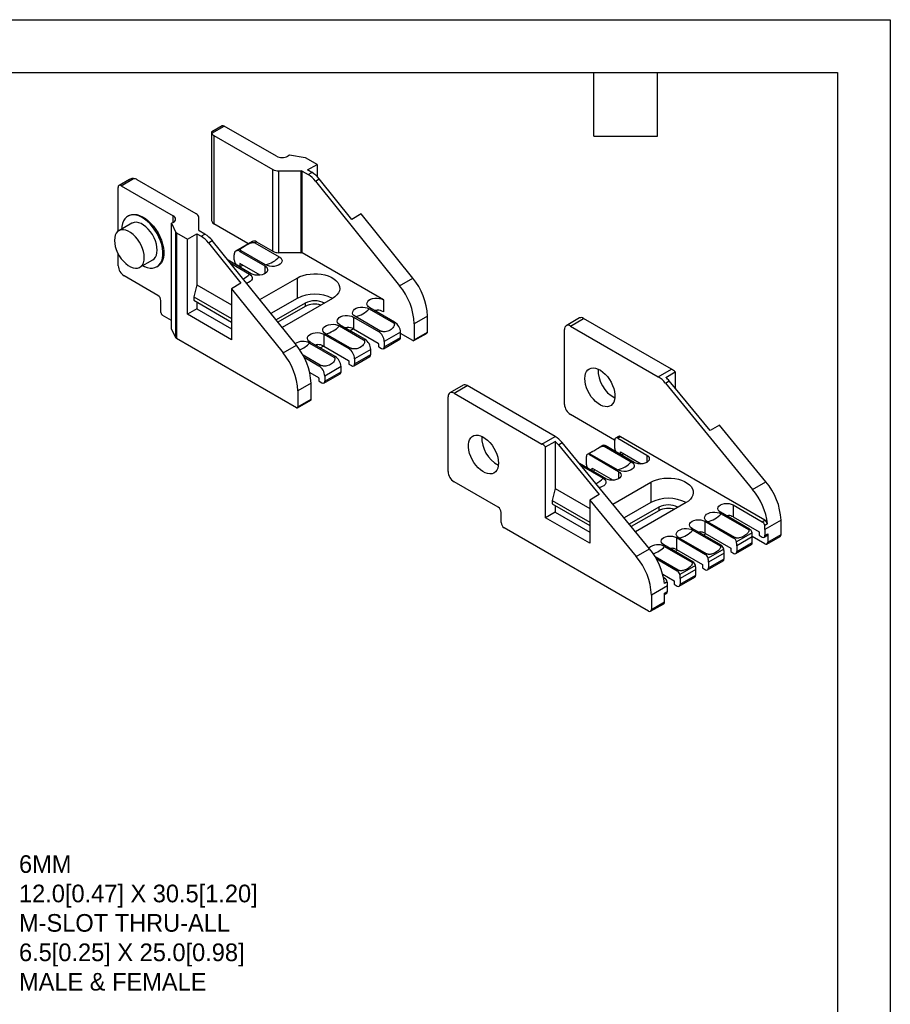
# Model space of a CAD drawing. Header units: millimetres. Extents: x 0 to 559, y 0 to 432.
# Tile 4 of 4: x 350 to 559, y 196 to 432. Entities that reach past the tile are written whole.
import ezdxf

# ---------------------------------------------------------------- set-up
doc = ezdxf.new("R2010")
doc.units = ezdxf.units.MM
doc.header["$LTSCALE"] = 2
doc.layers.add('DIMENSIONS', color=140, linetype='Continuous', lineweight=25)
doc.layers.add('TEXT', color=140, linetype='Continuous', lineweight=25)

msp = doc.modelspace()

# ---------------------------------------------------------------- linework, layer by layer
at = {"color": 7, "linetype": 'Continuous'}
for p, q in [((0, 431.81), (558.8, 431.81)), ((558.8, 431.81), (558.8, 0.01))]:
    msp.add_line(p, q, dxfattribs=at)
for p, q in [((398.43, 406.33), (395.93, 404.89)), ((395.94, 404.55), (398.93, 406.28)), ((411.45, 399.05), (398.93, 406.28)), ((395.87, 404.77), (395.87, 384.1)), ((396.46, 404.03), (410.61, 395.86)), ((396.46, 404.03), (396.46, 382.8)), ((414.58, 399.27), (414.2, 399.05)), ((418.35, 398.69), (414.58, 399.27)), ((421.21, 397.09), (418.58, 398.61)), ((418.94, 395.79), (421.21, 397.09)), ((421.21, 397.09), (421.21, 394.23)), ((410.61, 376.26), (410.61, 395.86)), ((412.03, 395.52), (417.4, 395.52)), ((412.03, 375.93), (412.03, 395.52)), ((417.4, 375.86), (417.4, 395.52)), ((417.68, 375.86), (417.68, 395.46)), ((417.68, 395.46), (419.06, 394.66)), ((419.98, 395.19), (418.94, 395.79)), ((419.06, 394.66), (419.98, 395.19)), ((376.18, 393.48), (373.68, 392.04)), ((374.18, 391.99), (377.18, 393.72)), ((392.23, 385.25), (378.07, 393.42)), ((420.82, 393.09), (421.74, 393.62)), ((420.82, 393.09), (441, 367.99)), ((429.55, 383.91), (421.74, 393.62)), ((373.48, 381.07), (373.48, 391.58)), ((374.18, 391.99), (386.71, 384.76)), ((431.81, 385.22), (429.55, 383.91)), ((444.19, 369.83), (431.81, 385.22)), ((376.75, 382.97), (373.64, 381.18)), ((375.99, 384.79), (375.77, 384.66)), ((386.71, 383.18), (386.32, 382.96)), ((386.32, 382.96), (387.34, 380.78)), ((386.32, 357.65), (386.32, 382.96)), ((386.71, 383.18), (386.71, 384.76)), ((392.82, 381.33), (392.82, 384.43)), ((404.59, 378.11), (396.46, 382.8)), ((387.34, 355.47), (387.34, 380.78)), ((387.47, 380.65), (387.47, 355.34)), ((387.47, 380.65), (390.09, 379.13)), ((390.09, 379.13), (392.36, 380.44)), ((392.36, 380.44), (392.36, 368.19)), ((392.36, 380.44), (393.39, 379.84)), ((394.31, 380.37), (392.93, 381.17)), ((393.39, 379.84), (394.31, 380.37)), ((390.09, 361.17), (390.09, 379.13)), ((395.16, 378.28), (396.08, 378.81)), ((395.16, 378.28), (402.96, 368.57)), ((416.26, 353.7), (396.08, 378.81)), ((405.71, 378.62), (401.71, 376.31)), ((404.7, 378.03), (404.59, 378.11)), ((406.31, 378.29), (406.71, 378.52)), ((406.31, 378.29), (412.14, 374.92)), ((406.71, 378.52), (410.61, 376.26)), ((373.48, 372.8), (373.48, 375.64)), ((402.71, 376.21), (403.01, 376.38)), ((402.71, 376.21), (408.69, 372.76)), ((408.84, 373.01), (403.01, 376.38)), ((412.03, 375.93), (417.28, 375.93)), ((417.42, 375.84), (417.28, 375.93)), ((417.54, 375.91), (417.42, 375.84)), ((437.15, 364.62), (417.68, 375.86)), ((378.69, 372.43), (381.8, 374.23)), ((405.44, 370.88), (399.85, 374.11)), ((400.36, 373.47), (405, 370.8)), ((401.3, 374.17), (401.3, 375.4)), ((402.71, 373.35), (402.71, 372.54)), ((407.6, 370.53), (402.71, 373.35)), ((382.77, 372.54), (382.99, 372.66)), ((402.71, 372.54), (402.01, 372.95)), ((402.71, 372.54), (403.42, 372.95)), ((408.69, 372.76), (408.69, 370.88)), ((383.02, 365.66), (374.89, 370.35)), ((402.96, 368.57), (400.7, 367.26)), ((407.45, 364.66), (416.43, 369.84)), ((416.43, 369.84), (416.43, 364.94)), ((441, 367.99), (444.19, 369.83)), ((392.36, 368.19), (391.65, 365.33)), ((392.36, 368.19), (400.7, 363.38)), ((400.7, 367.26), (400.7, 355.05)), ((400.7, 367.26), (413.07, 351.87)), ((383.73, 361.58), (383.73, 364.43)), ((391.65, 365.33), (391.65, 364.52)), ((391.65, 365.33), (400.7, 360.11)), ((391.65, 364.52), (400.7, 359.29)), ((392.36, 364.11), (392.36, 362.48)), ((416.43, 364.94), (410.14, 361.31)), ((418.38, 363.82), (411.37, 359.78)), ((424.92, 364.95), (412.83, 357.97)), ((418.38, 363.82), (418.38, 363.01)), ((437.15, 364.62), (437.15, 361.76)), ((392.36, 362.48), (390.09, 361.17)), ((392.36, 362.48), (400.7, 357.66)), ((418.38, 363.01), (411.82, 359.22)), ((433.71, 362.47), (439.55, 359.1)), ((439.84, 359.27), (433.86, 362.72)), ((386.32, 359.67), (384.08, 360.96)), ((400.7, 355.05), (390.09, 361.17)), ((429.97, 360.48), (435.95, 357.03)), ((429.97, 360.48), (429.97, 357.62)), ((436.25, 357.2), (430.42, 360.57)), ((439.55, 359.1), (439.84, 359.27)), ((447.72, 360.71), (444.54, 358.88)), ((447.72, 356.88), (447.72, 360.71)), ((484.2, 360.25), (481.02, 358.41)), ((482.02, 358.32), (485.2, 360.15)), ((506.28, 347.98), (485.2, 360.15)), ((387.34, 355.47), (386.32, 357.65)), ((426.57, 358.35), (432.4, 354.98)), ((432.7, 355.15), (426.72, 358.6)), ((428.1, 357.8), (428.45, 358.01)), ((429.94, 357.64), (429.16, 357.19)), ((429.97, 357.62), (435.88, 354.21)), ((435.95, 357.03), (436.25, 357.2)), ((441.25, 356.82), (437.36, 354.58)), ((441.25, 355.6), (441.25, 356.82)), ((444.44, 354.82), (447.62, 356.65)), ((444.54, 358.88), (444.54, 355.05)), ((444.54, 355.05), (447.72, 356.88)), ((480.6, 339.53), (480.6, 357.5)), ((482.02, 358.32), (503.09, 346.15)), ((416.26, 338.72), (387.47, 355.34)), ((425.55, 351.03), (419.58, 354.48)), ((422.83, 356.35), (428.81, 352.9)), ((422.83, 356.35), (422.83, 353.49)), ((429.1, 353.08), (423.27, 356.44)), ((432.4, 354.98), (432.7, 355.15)), ((437.16, 352.89), (441.05, 355.14)), ((437.36, 353.35), (441.25, 355.6)), ((437.36, 354.58), (437.36, 353.35)), ((444.19, 354.84), (441.25, 356.54)), ((413.07, 351.87), (416.26, 353.7)), ((419.43, 354.22), (425.26, 350.86)), ((420.96, 353.68), (421.31, 353.88)), ((422.8, 353.51), (422.02, 353.07)), ((422.83, 353.49), (428.74, 350.09)), ((428.81, 352.9), (429.1, 353.08)), ((434.11, 352.7), (430.22, 350.45)), ((434.11, 351.47), (434.11, 352.7)), ((435.95, 354.09), (435.95, 353.43)), ((436.02, 353.31), (436.66, 352.94)), ((421.96, 348.95), (417.86, 351.32)), ((418.12, 350.83), (421.67, 348.78)), ((425.26, 350.86), (425.55, 351.03)), ((428.81, 349.96), (428.81, 349.31)), ((430.01, 348.77), (433.9, 351.02)), ((430.22, 349.23), (434.11, 351.47)), ((430.22, 350.45), (430.22, 349.23)), ((419.48, 347.19), (421.59, 345.96)), ((421.67, 348.78), (421.96, 348.95)), ((426.97, 348.58), (423.08, 346.33)), ((423.08, 345.11), (426.97, 347.35)), ((426.97, 347.35), (426.97, 348.58)), ((428.88, 349.19), (429.51, 348.82)), ((503.09, 346.15), (506.28, 347.98)), ((504.93, 346.01), (507.19, 347.32)), ((507.19, 347.32), (507.19, 343.4)), ((421.67, 345.84), (421.67, 345.19)), ((421.74, 345.07), (422.37, 344.7)), ((422.87, 344.65), (426.76, 346.89)), ((423.08, 346.33), (423.08, 345.11)), ((504.81, 344.65), (505.73, 345.18)), ((515.53, 333.24), (505.73, 345.18)), ((419.79, 344.59), (416.61, 342.75)), ((416.61, 342.75), (416.61, 338.92)), ((419.79, 340.76), (419.79, 344.59)), ((456.27, 344.13), (453.09, 342.29)), ((454.09, 342.19), (457.27, 344.03)), ((478.34, 331.86), (457.27, 344.03)), ((504.81, 344.65), (525.75, 319.15)), ((416.51, 338.69), (419.69, 340.53)), ((416.61, 338.92), (419.79, 340.76)), ((452.67, 323.41), (452.67, 341.37)), ((454.09, 342.19), (475.16, 330.02)), ((492.62, 330.96), (482.02, 337.09)), ((517.8, 334.54), (515.53, 333.24)), ((528.93, 320.99), (517.8, 334.54)), ((475.16, 330.02), (478.34, 331.86)), ((476.08, 329.36), (478.34, 330.66)), ((478.34, 330.66), (478.34, 319.37)), ((492.66, 330.94), (492.62, 330.96)), ((492.66, 328.94), (492.66, 330.98)), ((493.54, 331.83), (492.87, 331.44)), ((494.04, 331.78), (493.37, 331.39)), ((493.37, 331.39), (500.33, 327.37)), ((528.69, 311.78), (494.04, 331.78)), ((476.08, 312.35), (476.08, 329.36)), ((479.14, 329.83), (480.06, 330.36)), ((479.14, 329.83), (488.95, 317.89)), ((501, 304.86), (480.06, 330.36)), ((489.83, 329.69), (488.73, 329.05)), ((490.33, 329.64), (490.1, 329.51)), ((490.1, 329.51), (496.64, 325.73)), ((497.29, 325.61), (490.33, 329.64)), ((485.87, 325.02), (485.87, 327.06)), ((487.17, 328.15), (486.08, 327.52)), ((486.8, 327.6), (486.58, 327.47)), ((486.58, 327.47), (493.54, 323.45)), ((493.34, 323.83), (486.8, 327.6)), ((494.07, 327.47), (494.07, 328.12)), ((494.07, 328.12), (499.04, 325.26)), ((494.22, 327.39), (494.74, 327.7)), ((494.74, 327.74), (494.74, 327.7)), ((500.33, 327.37), (500.33, 325.61)), ((490.5, 321.7), (484.17, 325.35)), ((484.58, 324.86), (489.85, 321.81)), ((487.28, 323.55), (487.28, 324.21)), ((487.28, 324.21), (492.25, 321.34)), ((487.43, 323.47), (487.99, 323.8)), ((493.54, 323.45), (493.54, 321.7)), ((464.69, 314.84), (454.09, 320.96)), ((478.34, 319.37), (477.63, 316.51)), ((478.34, 319.37), (486.68, 314.55)), ((492.18, 315.6), (501.29, 320.86)), ((501.29, 320.86), (501.29, 315.96)), ((525.75, 319.15), (528.93, 320.99)), ((477.63, 316.51), (477.63, 315.7)), ((477.63, 316.51), (486.68, 311.29)), ((488.95, 317.89), (486.68, 316.58)), ((486.68, 316.58), (486.68, 306.23)), ((486.68, 316.58), (497.82, 303.03)), ((477.63, 315.7), (486.68, 310.47)), ((478.34, 315.29), (478.34, 313.66)), ((501.29, 315.96), (494.91, 312.28)), ((503.23, 314.84), (496.16, 310.76)), ((509.77, 315.96), (497.64, 308.96)), ((503.23, 314.84), (503.23, 314.02)), ((521.05, 315.41), (528.01, 311.39)), ((521.05, 315.41), (521.05, 312.55)), ((465.4, 311.16), (465.4, 313.61)), ((478.34, 313.66), (476.08, 312.35)), ((486.68, 306.23), (476.08, 312.35)), ((478.34, 313.66), (486.68, 308.84)), ((503.23, 314.02), (496.62, 310.2)), ((524.97, 309.63), (518.01, 313.65)), ((518.21, 313.28), (524.75, 309.5)), ((521.05, 312.55), (527.31, 308.94)), ((528.01, 311.39), (528.69, 311.78)), ((500.76, 289.94), (466.11, 309.94)), ((518.19, 305.72), (511.22, 309.74)), ((514.26, 311.49), (521.23, 307.47)), ((514.26, 311.49), (514.26, 308.63)), ((521.45, 307.6), (514.91, 311.38)), ((524.75, 309.5), (524.97, 309.63)), ((529.35, 310.87), (528.67, 310.48)), ((532.58, 311.74), (528.72, 309.52)), ((528.72, 309.52), (528.72, 308.12)), ((532.58, 308.31), (532.58, 311.74)), ((507.47, 307.57), (514.44, 303.55)), ((507.47, 307.57), (507.47, 304.71)), ((514.66, 303.68), (508.12, 307.46)), ((511.42, 309.36), (517.96, 305.59)), ((512.88, 308.78), (513.21, 308.97)), ((514.51, 308.49), (513.94, 308.16)), ((514.26, 308.63), (520.52, 305.02)), ((521.23, 307.47), (521.45, 307.6)), ((525.63, 308.73), (521.89, 306.56)), ((525.68, 307.76), (521.93, 305.6)), ((528.69, 306.06), (525.68, 307.8)), ((525.68, 306.37), (525.68, 307.76)), ((527.31, 308.94), (527.31, 308.12)), ((527.31, 308.12), (528.01, 307.71)), ((528.51, 307.67), (529.19, 308.05)), ((528.72, 308.12), (529.39, 308.51)), ((529.19, 306.01), (532.37, 307.85)), ((529.39, 308.51), (529.39, 306.47)), ((529.39, 306.47), (532.58, 308.31)), ((497.82, 303.03), (501, 304.86)), ((511.4, 301.8), (504.43, 305.82)), ((504.63, 305.44), (511.17, 301.67)), ((506.09, 304.86), (506.42, 305.05)), ((507.47, 304.71), (513.73, 301.1)), ((518.85, 304.81), (515.1, 302.65)), ((517.96, 305.59), (518.19, 305.72)), ((520.52, 305.02), (520.52, 304.2)), ((521.73, 303.75), (525.47, 305.91)), ((521.93, 304.2), (525.68, 306.37)), ((521.93, 305.6), (521.93, 304.2)), ((507.87, 299.76), (502.36, 302.94)), ((502.6, 302.55), (507.65, 299.63)), ((507.72, 304.57), (507.16, 304.25)), ((514.44, 303.55), (514.66, 303.68)), ((518.89, 303.85), (515.14, 301.68)), ((515.14, 300.29), (518.89, 302.45)), ((518.89, 302.45), (518.89, 303.85)), ((520.52, 304.2), (521.23, 303.8)), ((512.06, 300.89), (508.31, 298.73)), ((511.17, 301.67), (511.4, 301.8)), ((513.73, 301.1), (513.73, 300.29)), ((513.73, 300.29), (514.44, 299.88)), ((514.94, 299.83), (518.69, 301.99)), ((515.14, 301.68), (515.14, 300.29)), ((504.19, 298.77), (506.94, 297.18)), ((504.61, 297.88), (504.37, 298.01)), ((504.42, 297.77), (504.61, 297.88)), ((507.65, 299.63), (507.87, 299.76)), ((508.15, 295.91), (511.9, 298.07)), ((512.1, 299.93), (508.36, 297.76)), ((508.36, 296.37), (512.1, 298.53)), ((508.36, 297.76), (508.36, 296.37)), ((512.1, 298.53), (512.1, 299.93)), ((505.32, 296.01), (501.46, 293.78)), ((505.27, 296.97), (504.6, 296.58)), ((505.32, 294.61), (505.32, 296.01)), ((506.94, 297.18), (506.94, 296.37)), ((506.94, 296.37), (507.65, 295.96)), ((501.46, 293.78), (501.46, 290.35)), ((504.64, 294.22), (505.32, 294.61)), ((504.64, 292.18), (504.64, 294.22)), ((504.64, 293.89), (505.11, 294.15)), ((501.26, 289.89), (504.44, 291.72)), ((501.46, 290.35), (504.64, 292.18))]:
    msp.add_line(p, q)
at = {"flags": 128}
for points in [[(379.38, 372.83), (379.79, 372.62), (380.47, 372.36), (381.13, 372.23), (381.75, 372.22), (382.32, 372.34), (382.83, 372.58), (383.28, 372.93), (383.64, 373.4), (383.93, 373.96), (384.12, 374.62), (384.21, 375.35), (384.21, 376.15), (384.12, 376.99), (383.93, 377.87), (383.64, 378.76), (383.28, 379.65), (382.83, 380.52), (382.32, 381.35), (381.75, 382.12), (381.13, 382.83), (380.47, 383.46), (379.79, 383.99), (379.1, 384.41), (378.41, 384.73), (377.74, 384.92), (377.1, 384.99), (376.51, 384.94), (375.96, 384.76), (375.48, 384.46), (375.08, 384.05), (374.75, 383.54), (374.52, 382.92), (374.37, 382.23), (374.33, 381.58)], [(375.99, 384.79), (376.17, 384.88), (376.72, 385.06), (377.32, 385.11), (377.96, 385.04), (378.63, 384.85), (379.31, 384.54), (380, 384.11), (380.68, 383.58), (381.34, 382.95), (381.96, 382.25), (382.53, 381.47), (383.05, 380.64), (383.49, 379.77), (383.86, 378.88), (384.14, 377.99), (384.33, 377.12), (384.42, 376.27), (384.42, 375.47), (384.33, 374.74), (384.14, 374.08), (383.86, 373.52), (383.49, 373.05), (383.05, 372.7), (382.99, 372.66)], [(381.8, 374.23), (382.09, 374.44), (382.41, 374.83), (382.65, 375.31), (382.8, 375.89), (382.85, 376.54), (382.8, 377.25), (382.65, 377.99), (382.41, 378.75), (382.09, 379.51), (381.69, 380.24), (381.23, 380.93), (380.71, 381.55), (380.15, 382.09), (379.57, 382.54), (378.98, 382.88), (378.4, 383.1), (377.84, 383.21), (377.32, 383.18), (376.86, 383.03), (376.75, 382.97)], [(372.59, 378.87), (372.64, 378.16), (372.79, 377.42), (373.02, 376.66), (373.35, 375.9), (373.74, 375.17), (374.21, 374.48), (374.73, 373.86), (375.29, 373.31), (375.87, 372.87), (376.46, 372.53), (377.04, 372.3), (377.6, 372.2), (378.12, 372.23), (378.58, 372.38), (378.98, 372.65), (379.3, 373.03), (379.54, 373.52), (379.69, 374.09), (379.73, 374.74), (379.69, 375.45), (379.54, 376.19), (379.3, 376.95), (378.98, 377.71), (378.58, 378.44), (378.12, 379.13), (377.6, 379.75), (377.04, 380.3), (376.46, 380.74), (375.87, 381.08), (375.29, 381.31), (374.73, 381.41), (374.21, 381.38), (373.74, 381.24), (373.35, 380.96), (373.02, 380.58), (372.79, 380.09), (372.64, 379.52), (372.59, 378.87)], [(412.14, 374.92), (412.49, 374.66), (412.72, 374.37), (412.82, 374.05), (412.79, 373.72), (412.62, 373.41), (412.33, 373.14), (411.93, 372.91), (411.45, 372.74), (410.91, 372.64), (410.35, 372.62), (409.8, 372.68), (409.29, 372.81), (408.84, 373.01)], [(408.69, 372.76), (409.03, 372.51), (409.26, 372.22), (409.36, 371.9), (409.33, 371.58), (409.16, 371.28), (408.87, 371), (408.48, 370.78), (408.01, 370.61), (407.48, 370.52), (406.92, 370.5), (406.38, 370.56), (405.87, 370.69), (405.44, 370.88)], [(416.43, 369.84), (417.11, 370.18), (417.87, 370.46), (418.69, 370.66), (419.56, 370.8), (420.45, 370.86), (421.35, 370.84), (422.23, 370.74), (423.07, 370.57), (423.87, 370.33), (424.59, 370.02), (425.22, 369.65), (425.76, 369.24), (426.17, 368.78), (426.47, 368.29), (426.64, 367.78), (426.67, 367.27), (426.57, 366.75), (426.34, 366.25), (425.98, 365.78), (425.5, 365.34), (424.92, 364.95)], [(405, 370.8), (405.35, 370.54), (405.58, 370.24), (405.68, 369.93), (405.65, 369.6), (405.48, 369.29), (405.19, 369.01), (404.79, 368.78), (404.31, 368.62), (404.27, 368.61)], [(433.86, 362.72), (433.52, 362.98), (433.29, 363.27), (433.19, 363.59), (433.22, 363.91), (433.39, 364.22), (433.68, 364.5), (434.07, 364.73), (434.55, 364.89), (435.09, 364.99), (435.65, 365.01), (436.2, 364.95), (436.71, 364.82), (437.15, 364.62)], [(430.42, 360.57), (430.07, 360.82), (429.84, 361.12), (429.74, 361.44), (429.77, 361.76), (429.94, 362.07), (430.23, 362.35), (430.63, 362.58), (431.11, 362.75), (431.64, 362.84), (432.21, 362.86), (432.76, 362.8), (433.27, 362.67), (433.71, 362.47)], [(426.72, 358.6), (426.38, 358.85), (426.15, 359.14), (426.05, 359.46), (426.09, 359.78), (426.25, 360.08), (426.54, 360.36), (426.93, 360.58), (427.4, 360.75), (427.93, 360.84), (428.49, 360.86), (429.03, 360.8), (429.54, 360.67), (429.97, 360.48)], [(419.58, 354.48), (419.24, 354.73), (419.01, 355.02), (418.91, 355.33), (418.94, 355.65), (419.11, 355.96), (419.4, 356.23), (419.79, 356.46), (420.26, 356.62), (420.79, 356.72), (421.34, 356.74), (421.89, 356.68), (422.4, 356.55), (422.83, 356.35)], [(423.27, 356.44), (422.92, 356.7), (422.69, 356.99), (422.59, 357.31), (422.63, 357.64), (422.79, 357.95), (423.08, 358.23), (423.48, 358.46), (423.96, 358.62), (424.5, 358.72), (425.06, 358.74), (425.61, 358.68), (426.13, 358.55), (426.57, 358.35)], [(485.48, 345.7), (485.53, 346.34), (485.67, 346.91), (485.89, 347.4), (486.2, 347.78), (486.59, 348.06), (487.04, 348.23), (487.54, 348.27), (488.08, 348.2), (488.65, 348), (489.23, 347.7), (489.81, 347.28), (490.37, 346.77), (490.89, 346.18), (491.37, 345.53), (491.79, 344.82), (492.14, 344.08), (492.41, 343.34), (492.59, 342.59), (492.68, 341.88), (492.68, 341.21), (492.59, 340.6), (492.41, 340.07), (492.14, 339.63), (491.79, 339.3), (491.37, 339.08), (490.89, 338.97), (490.37, 338.99), (489.81, 339.12), (489.23, 339.37), (488.65, 339.74), (488.08, 340.2), (487.54, 340.75), (487.04, 341.37), (486.59, 342.06), (486.2, 342.78), (485.89, 343.53), (485.67, 344.27), (485.53, 345.01), (485.48, 345.7)], [(464.76, 325.41), (464.72, 324.77), (464.58, 324.2), (464.35, 323.72), (464.04, 323.33), (463.66, 323.05), (463.21, 322.88), (462.7, 322.84), (462.16, 322.92), (461.59, 323.11), (461.01, 323.42), (460.44, 323.83), (459.88, 324.34), (459.35, 324.93), (458.88, 325.59), (458.46, 326.29), (458.11, 327.03), (457.84, 327.78), (457.66, 328.52), (457.56, 329.23), (457.56, 329.9), (457.66, 330.51), (457.84, 331.04), (458.11, 331.48), (458.46, 331.81), (458.88, 332.04), (459.35, 332.14), (459.88, 332.13), (460.44, 331.99), (461.01, 331.74), (461.59, 331.38), (462.16, 330.91), (462.7, 330.36), (463.21, 329.74), (463.66, 329.06), (464.04, 328.33), (464.35, 327.59), (464.58, 326.84), (464.72, 326.11), (464.76, 325.41)], [(500.33, 327.37), (500.67, 327.11), (500.89, 326.81), (500.96, 326.49), (500.89, 326.17), (500.67, 325.87), (500.33, 325.61), (499.89, 325.42), (499.37, 325.29), (498.81, 325.25), (498.25, 325.29), (497.74, 325.42), (497.29, 325.61)], [(496.64, 325.73), (496.99, 325.47), (497.22, 325.18), (497.32, 324.86), (497.29, 324.54), (497.12, 324.23), (496.83, 323.95), (496.43, 323.72), (495.95, 323.55), (495.41, 323.45), (494.85, 323.43), (494.3, 323.49), (493.79, 323.63), (493.34, 323.83)], [(489.85, 321.81), (490.2, 321.56), (490.43, 321.26), (490.53, 320.94), (490.5, 320.62), (490.33, 320.31), (490.04, 320.03), (489.64, 319.8), (489.16, 319.63), (488.92, 319.58)], [(493.54, 323.45), (493.88, 323.19), (494.1, 322.9), (494.17, 322.57), (494.1, 322.25), (493.88, 321.95), (493.54, 321.7), (493.1, 321.5), (492.58, 321.37), (492.02, 321.33), (491.47, 321.37), (490.95, 321.5), (490.5, 321.7)], [(501.29, 320.86), (501.97, 321.2), (502.72, 321.47), (503.55, 321.68), (504.41, 321.81), (505.3, 321.87), (506.2, 321.85), (507.08, 321.76), (507.93, 321.58), (508.72, 321.34), (509.44, 321.04), (510.08, 320.67), (510.61, 320.25), (511.03, 319.8), (511.32, 319.31), (511.49, 318.8), (511.52, 318.28), (511.42, 317.77), (511.19, 317.27), (510.83, 316.79), (510.36, 316.35), (509.77, 315.96)], [(518.01, 313.65), (517.67, 313.91), (517.45, 314.21), (517.38, 314.53), (517.45, 314.85), (517.67, 315.15), (518.01, 315.41), (518.45, 315.61), (518.97, 315.73), (519.53, 315.77), (520.09, 315.73), (520.6, 315.61), (521.05, 315.41)], [(511.22, 309.74), (510.88, 309.99), (510.66, 310.29), (510.59, 310.61), (510.66, 310.93), (510.88, 311.23), (511.22, 311.49), (511.67, 311.69), (512.18, 311.81), (512.74, 311.85), (513.3, 311.81), (513.82, 311.69), (514.26, 311.49)], [(514.91, 311.38), (514.56, 311.63), (514.33, 311.93), (514.23, 312.25), (514.26, 312.57), (514.43, 312.88), (514.72, 313.16), (515.12, 313.39), (515.6, 313.56), (516.14, 313.65), (516.7, 313.67), (517.25, 313.61), (517.77, 313.48), (518.21, 313.28)], [(519.52, 312.9), (519.52, 312.9), (519.5, 312.79)], [(508.12, 307.46), (507.77, 307.71), (507.54, 308.01), (507.44, 308.33), (507.48, 308.65), (507.64, 308.96), (507.93, 309.24), (508.33, 309.47), (508.81, 309.64), (509.35, 309.73), (509.91, 309.75), (510.46, 309.69), (510.98, 309.56), (511.42, 309.36)], [(504.43, 305.82), (504.09, 306.07), (503.88, 306.37), (503.8, 306.69), (503.88, 307.02), (504.09, 307.32), (504.43, 307.57), (504.88, 307.77), (505.4, 307.89), (505.95, 307.94), (506.51, 307.89), (507.03, 307.77), (507.47, 307.57)]]:
    msp.add_lwpolyline(points, dxfattribs=at)
for centre, radius, start, end in [((398.64, 405.87), 0.503, 54.3824, 114.3071), ((397.03, 405.12), 1.23, 207.6511, 242.3551), ((412.83, 401.7), 2.98, 242.6097, 297.3903), ((418.26, 398.04), 0.651, 61.1112, 82.0227), ((411.97, 398.41), 2.89, 241.9598, 271.1441), ((417.41, 394.96), 0.563, 61.9598, 91.1441), ((415.69, 389.09), 6.51, 37.9787, 58.8941), ((416.61, 389.62), 6.51, 37.9787, 58.8941), ((373.91, 391.65), 0.437, 50.7967, 189.214), ((376.81, 391.14), 2.6, 61.1112, 82.0227), ((391.81, 384.33), 1.01, 5.6948, 65.6253), ((386.41, 383.97), 0.847, 290.7834, 69.2166), ((387.61, 380.92), 0.307, 207.6511, 242.3551), ((393.01, 381.35), 0.196, 185.6948, 245.6253), ((390.95, 374.8), 6.51, 37.9787, 58.8941), ((390.03, 374.27), 6.51, 37.9787, 58.8941), ((406.12, 377.7), 1.01, 54.3824, 114.3071), ((402.16, 375.54), 0.873, 50.7967, 189.214), ((411.97, 378.81), 2.89, 241.9598, 271.1441), ((417.44, 375.44), 0.484, 60.8047, 78.4313), ((402.84, 374.24), 1.54, 182.6055, 237.3945), ((407.38, 379.36), 6.51, 282.9789, 317.0158), ((376.55, 372.94), 3.07, 182.6055, 237.3945), ((399.08, 376.71), 8.37, 301.6963, 314.9895), ((432.37, 360), 15.37, 2.6702, 39.7412), ((429.29, 358.2), 15.27, 2.5398, 39.8716), ((382.19, 364.36), 1.54, 2.6055, 57.3945), ((420.68, 356.81), 9.17, 62.4568, 117.5486), ((420.68, 359.4), 4.98, 62.5391, 117.4708), ((384.5, 361.61), 0.768, 182.6055, 237.3945), ((420.69, 358.52), 5.05, 73.1477, 117.2663), ((428.95, 366.91), 6.51, 282.9789, 317.0158), ((435.59, 358.86), 3.29, 61.7854, 89.2626), ((438.18, 356.68), 3.07, 2.6055, 57.3945), ((484.61, 359.33), 1.01, 54.3824, 114.3071), ((421.81, 362.78), 6.51, 282.9789, 317.0158), ((428.43, 354.74), 3.27, 61.8165, 89.5944), ((434.29, 354.44), 3.07, 2.6055, 57.3945), ((447.48, 356.86), 0.246, 305.0133, 6.2988), ((481.46, 357.64), 0.873, 50.7967, 189.214), ((387.61, 355.61), 0.307, 207.6511, 242.3551), ((417.79, 351.18), 3.46, 61.7441, 122.3242), ((431.04, 352.56), 3.07, 2.6055, 57.3945), ((440.78, 355.54), 0.48, 304.0564, 7.2558), ((444.32, 355.01), 0.218, 230.7967, 9.214), ((404.43, 343.87), 15.37, 2.6702, 39.7412), ((414.08, 359.45), 7.48, 293.6284, 315.69), ((421.29, 350.61), 3.27, 61.8165, 89.5944), ((427.15, 350.31), 3.07, 2.6055, 57.3945), ((435.8, 354.08), 0.154, 2.6055, 57.3945), ((436.1, 353.44), 0.154, 182.6055, 237.3945), ((436.93, 353.28), 0.437, 230.7967, 9.214), ((401.35, 342.08), 15.27, 2.5398, 39.8716), ((423.9, 348.44), 3.07, 2.6055, 57.3945), ((428.65, 349.96), 0.154, 2.6055, 57.3945), ((433.63, 351.41), 0.48, 304.0564, 7.2558), ((420.01, 346.19), 3.07, 2.6055, 57.3945), ((426.49, 347.29), 0.48, 304.0564, 7.2558), ((428.96, 349.32), 0.154, 182.6055, 237.3945), ((429.79, 349.16), 0.437, 230.7967, 9.214), ((496.21, 347.73), 7.53, 178.0361, 241.9586), ((503.43, 343.12), 5.64, 48.1444, 59.6571), ((421.51, 345.83), 0.154, 2.6055, 57.3945), ((421.82, 345.19), 0.154, 182.6055, 237.3945), ((422.65, 345.04), 0.437, 230.7967, 9.214), ((499.76, 340.62), 6.45, 38.6171, 58.9507), ((500.04, 340.53), 7.35, 39.2651, 48.2848), ((456.68, 343.21), 1.01, 54.3824, 114.3071), ((419.55, 340.73), 0.246, 305.0133, 6.2988), ((453.53, 341.51), 0.873, 50.7967, 189.214), ((416.39, 338.89), 0.218, 230.7967, 9.214), ((483.67, 339.67), 3.07, 182.6055, 237.3945), ((468.28, 331.61), 7.53, 178.0537, 241.9409), ((475.02, 326.33), 6.45, 38.6171, 58.9507), ((473.45, 325.18), 7.35, 39.2651, 48.2848), ((493.09, 331.05), 0.437, 50.7967, 189.214), ((493.74, 331.37), 0.503, 54.3824, 114.3071), ((472.31, 325.16), 5.64, 48.1444, 59.6571), ((490.03, 329.23), 0.503, 54.3824, 114.3071), ((494.17, 329.01), 1.51, 182.5091, 215.6621), ((486.3, 327.13), 0.437, 50.7967, 189.214), ((487.38, 325.09), 1.51, 182.5091, 215.6621), ((491.88, 330.17), 6.51, 282.9789, 317.0158), ((455.74, 323.55), 3.07, 182.6055, 237.3945), ((484.14, 327.48), 8.05, 299.9178, 315.2281), ((513.5, 308.91), 15.96, 7.0482, 39.9018), ((517.18, 311.02), 15.41, 2.7024, 40.3124), ((505.53, 307.83), 9.17, 62.4568, 117.5486), ((463.86, 313.54), 1.54, 2.6055, 57.3945), ((505.53, 310.42), 4.98, 62.5391, 117.4708), ((505.54, 309.53), 5.05, 73.1477, 117.2663), ((513.45, 317.72), 6.51, 282.9789, 317.0158), ((519.68, 310.05), 2.85, 61.2447, 83.4962), ((527.84, 310.47), 1.56, 15.0602, 57.1227), ((466.94, 311.23), 1.54, 182.6055, 237.3945), ((524.13, 308.32), 1.56, 15.0602, 57.1227), ((527.17, 310.08), 1.56, 15.0602, 57.1227), ((518.47, 309.51), 10.25, 0.0751, 5.4736), ((506.66, 313.8), 6.51, 282.9789, 317.0158), ((512.89, 306.13), 2.85, 61.2447, 83.4962), ((520.38, 306.16), 1.56, 15.0602, 57.1227), ((515.43, 307.75), 10.25, 0.0751, 5.4736), ((528.29, 308.05), 0.437, 230.7967, 9.214), ((528.92, 308.45), 0.48, 304.0564, 7.2558), ((532.09, 308.25), 0.493, 305.0133, 6.2988), ((503.01, 302.68), 3.2, 59.6413, 132.4543), ((488.76, 294.63), 15.96, 7.0482, 39.9018), ((499.46, 310.44), 7.19, 289.7259, 315.9337), ((506.1, 302.21), 2.85, 61.2447, 83.4962), ((517.34, 304.4), 1.56, 15.0602, 57.1227), ((508.65, 303.83), 10.25, 0.0751, 5.4736), ((511.69, 305.59), 10.25, 0.0751, 5.4736), ((525.21, 306.31), 0.48, 304.0564, 7.2558), ((528.96, 306.4), 0.437, 230.7967, 9.214), ((486.17, 293.1), 15.31, 2.5722, 40.4426), ((513.59, 302.24), 1.56, 15.0602, 57.1227), ((504.9, 301.67), 10.25, 0.0751, 5.4736), ((518.42, 302.39), 0.48, 304.0564, 7.2558), ((521.5, 304.13), 0.437, 230.7967, 9.214), ((510.55, 300.48), 1.56, 15.0602, 57.1227), ((501.86, 299.91), 10.25, 0.0751, 5.4736), ((514.71, 300.22), 0.437, 230.7967, 9.214), ((503.76, 296.57), 1.56, 15.0602, 57.1227), ((506.8, 298.32), 1.56, 15.0602, 57.1227), ((498.11, 297.75), 10.25, 0.0751, 5.4736), ((511.63, 298.47), 0.48, 304.0564, 7.2558), ((495.07, 295.99), 10.25, 0.0751, 5.4736), ((507.93, 296.3), 0.437, 230.7967, 9.214), ((504.84, 294.55), 0.48, 304.0564, 7.2558), ((504.15, 292.13), 0.493, 305.0133, 6.2988), ((501.03, 290.28), 0.437, 230.7967, 9.214)]:
    msp.add_arc(centre, radius, start, end)
msp.add_ellipse((397.87, 385.25), major_axis=(1.41, 2.45), ratio=0.577335, start_param=2.356235, end_param=3.141633)
for points, knots in [([(395.94, 404.88), (395.91, 404.85), (395.86, 404.82), (395.88, 404.7), (395.92, 404.6), (395.94, 404.55)], [0, 0, 0, 0, 0.443131, 0.734032, 1, 1, 1, 1]), ([(377.18, 393.72), (377.08, 393.73), (376.89, 393.74), (376.55, 393.67), (376.32, 393.55), (376.19, 393.47)], [0, 0, 0, 0, 0.26595, 0.556869, 1, 1, 1, 1]), ([(403.01, 376.38), (402.99, 376.39), (402.95, 376.42), (402.91, 376.45), (402.87, 376.49), (402.83, 376.52), (402.81, 376.56), (402.79, 376.6), (402.78, 376.64), (402.78, 376.71), (402.83, 376.81), (402.99, 376.98), (403.31, 377.2), (403.8, 377.49), (404.36, 377.81), (404.88, 378.07), (405.32, 378.25), (405.62, 378.33), (405.85, 378.37), (406.03, 378.37), (406.18, 378.35), (406.27, 378.31), (406.31, 378.29)], [0, 0, 0, 0, 0.0142415, 0.0284485, 0.0428011, 0.0574742, 0.0726314, 0.0884214, 0.1049758, 0.1224089, 0.1811567, 0.2482188, 0.3687726, 0.5000813, 0.6313031, 0.7519449, 0.8189534, 0.8777547, 0.9117005, 0.942604, 0.971587, 1, 1, 1, 1]), ([(434.97, 362.08), (434.98, 362.08), (435.04, 362.1), (435.26, 362.14), (435.47, 362.15), (435.64, 362.15)], [0, 0, 0, 0, 0.022091, 0.270673, 1, 1, 1, 1]), ([(439.55, 359.1), (439.57, 359.09), (439.6, 359.07), (439.65, 359.02), (439.69, 358.98), (439.72, 358.92), (439.75, 358.86), (439.77, 358.8), (439.77, 358.73), (439.78, 358.59), (439.73, 358.39), (439.57, 358.05), (439.25, 357.67), (438.76, 357.32), (438.2, 357.06), (437.68, 356.96), (437.24, 356.95), (436.94, 356.98), (436.7, 357.03), (436.53, 357.07), (436.37, 357.13), (436.29, 357.18), (436.25, 357.2)], [0, 0, 0, 0, 0.0142415, 0.0284485, 0.0428011, 0.0574742, 0.0726314, 0.0884214, 0.1049758, 0.1224089, 0.1811567, 0.2482188, 0.3687726, 0.5000813, 0.6313031, 0.7519449, 0.8189534, 0.8777547, 0.9117005, 0.942604, 0.971587, 1, 1, 1, 1]), ([(427.85, 357.94), (427.88, 357.95), (427.92, 357.96), (428.11, 357.99), (428.29, 358), (428.45, 358.01)], [0, 0, 0, 0, 0.111637, 0.21, 1, 1, 1, 1]), ([(432.4, 354.98), (432.42, 354.97), (432.46, 354.94), (432.51, 354.9), (432.55, 354.85), (432.58, 354.8), (432.6, 354.74), (432.62, 354.67), (432.63, 354.6), (432.63, 354.47), (432.59, 354.26), (432.42, 353.93), (432.11, 353.55), (431.61, 353.19), (431.06, 352.94), (430.53, 352.84), (430.09, 352.82), (429.8, 352.85), (429.56, 352.9), (429.39, 352.95), (429.23, 353.01), (429.15, 353.05), (429.1, 353.08)], [0, 0, 0, 0, 0.014241, 0.028448, 0.042801, 0.057474, 0.072631, 0.088421, 0.104976, 0.122409, 0.181157, 0.248219, 0.368773, 0.500081, 0.631303, 0.751945, 0.818953, 0.877755, 0.9117, 0.942604, 0.971587, 1, 1, 1, 1]), ([(420.71, 353.82), (420.73, 353.83), (420.77, 353.83), (420.97, 353.87), (421.15, 353.88), (421.31, 353.88)], [0, 0, 0, 0, 0.111637, 0.21, 1, 1, 1, 1]), ([(425.26, 350.86), (425.28, 350.84), (425.32, 350.82), (425.36, 350.78), (425.4, 350.73), (425.44, 350.67), (425.46, 350.61), (425.48, 350.55), (425.49, 350.48), (425.49, 350.35), (425.44, 350.14), (425.28, 349.81), (424.96, 349.42), (424.47, 349.07), (423.91, 348.82), (423.39, 348.71), (422.95, 348.7), (422.65, 348.73), (422.42, 348.78), (422.24, 348.83), (422.09, 348.88), (422, 348.93), (421.96, 348.95)], [0, 0, 0, 0, 0.014241, 0.028448, 0.042801, 0.057474, 0.072631, 0.088421, 0.104976, 0.122409, 0.181157, 0.248219, 0.368773, 0.500081, 0.631303, 0.751945, 0.818953, 0.877755, 0.9117, 0.942604, 0.971587, 1, 1, 1, 1]), ([(486.8, 327.6), (486.79, 327.61), (486.76, 327.63), (486.73, 327.65), (486.71, 327.68), (486.69, 327.71), (486.68, 327.73), (486.68, 327.76), (486.69, 327.79), (486.71, 327.82), (486.75, 327.88), (486.85, 327.96), (487.07, 328.1), (487.42, 328.29), (487.88, 328.55), (488.38, 328.84), (488.82, 329.11), (489.19, 329.31), (489.44, 329.43), (489.64, 329.5), (489.78, 329.54), (489.91, 329.55), (490.02, 329.54), (490.07, 329.52), (490.1, 329.51)], [0, 0, 0, 0, 0.011244, 0.022575, 0.034271, 0.046581, 0.059721, 0.073869, 0.089167, 0.105729, 0.123644, 0.182176, 0.248269, 0.370478, 0.500084, 0.629605, 0.751899, 0.817935, 0.876523, 0.907771, 0.934869, 0.958517, 0.979755, 1, 1, 1, 1]), ([(519.38, 312.86), (519.41, 312.87), (519.61, 312.91), (519.82, 312.9), (520, 312.89)], [0, 0, 0, 0, 0.135053, 1, 1, 1, 1]), ([(524.75, 309.5), (524.76, 309.5), (524.79, 309.48), (524.82, 309.44), (524.85, 309.4), (524.86, 309.36), (524.87, 309.3), (524.87, 309.25), (524.86, 309.19), (524.84, 309.12), (524.8, 309), (524.7, 308.81), (524.48, 308.53), (524.14, 308.2), (523.67, 307.89), (523.17, 307.64), (522.73, 307.51), (522.36, 307.46), (522.11, 307.45), (521.91, 307.47), (521.77, 307.49), (521.65, 307.52), (521.54, 307.56), (521.48, 307.59), (521.45, 307.6)], [0, 0, 0, 0, 0.011244, 0.022575, 0.034271, 0.046581, 0.059721, 0.073869, 0.089167, 0.105729, 0.123644, 0.182176, 0.248269, 0.370478, 0.500084, 0.629605, 0.751899, 0.817935, 0.876523, 0.907771, 0.934869, 0.958517, 0.979755, 1, 1, 1, 1]), ([(512.59, 308.94), (512.62, 308.95), (512.82, 308.99), (513.03, 308.98), (513.21, 308.97)], [0, 0, 0, 0, 0.135053, 1, 1, 1, 1]), ([(505.8, 305.02), (505.83, 305.03), (506.04, 305.08), (506.24, 305.06), (506.42, 305.05)], [0, 0, 0, 0, 0.135053, 1, 1, 1, 1]), ([(517.96, 305.59), (517.97, 305.58), (518, 305.56), (518.03, 305.52), (518.06, 305.48), (518.07, 305.44), (518.08, 305.39), (518.08, 305.33), (518.07, 305.27), (518.05, 305.2), (518.01, 305.08), (517.91, 304.89), (517.69, 304.61), (517.35, 304.28), (516.88, 303.97), (516.39, 303.73), (515.94, 303.6), (515.57, 303.54), (515.32, 303.54), (515.13, 303.55), (514.98, 303.57), (514.86, 303.6), (514.75, 303.64), (514.69, 303.67), (514.66, 303.68)], [0, 0, 0, 0, 0.011244, 0.022575, 0.034271, 0.046581, 0.059721, 0.073869, 0.089167, 0.105729, 0.123644, 0.182176, 0.248269, 0.370478, 0.500084, 0.629605, 0.751899, 0.817935, 0.876523, 0.907771, 0.934869, 0.958517, 0.979755, 1, 1, 1, 1]), ([(511.17, 301.67), (511.19, 301.66), (511.21, 301.64), (511.24, 301.61), (511.27, 301.56), (511.28, 301.52), (511.29, 301.47), (511.29, 301.41), (511.28, 301.35), (511.27, 301.28), (511.22, 301.16), (511.13, 300.98), (510.9, 300.69), (510.56, 300.36), (510.09, 300.05), (509.6, 299.81), (509.15, 299.68), (508.78, 299.62), (508.53, 299.62), (508.34, 299.63), (508.19, 299.65), (508.07, 299.68), (507.96, 299.72), (507.9, 299.75), (507.87, 299.76)], [0, 0, 0, 0, 0.011244, 0.022575, 0.034271, 0.046581, 0.059721, 0.073869, 0.089167, 0.105729, 0.123644, 0.182176, 0.248269, 0.370478, 0.500084, 0.629605, 0.751899, 0.817935, 0.876523, 0.907771, 0.934869, 0.958517, 0.979755, 1, 1, 1, 1])]:
    msp.add_open_spline(points, degree=3, knots=knots)
at = {"layer": 'TEXT'}
for p, q in [((12.7, 419.1), (546.1, 419.1)), ((487.68, 403.86), (487.68, 419.1)), ((502.92, 403.86), (502.92, 419.1)), ((546.1, 419.1), (546.1, 12.7)), ((487.68, 403.86), (502.92, 403.86))]:
    msp.add_line(p, q, dxfattribs=at)

# ---------------------------------------------------------------- texts
at = {"layer": 'DIMENSIONS', "insert": (349.68, 238.44), "char_height": 4.2333, "attachment_point": 1}
msp.add_mtext('^J6MM^J12.0[0.47] X 30.5[1.20]^JM-SLOT THRU-ALL^J6.5[0.25] X 25.0[0.98]^JMALE & FEMALE', dxfattribs=at)

doc.saveas('drawing.dxf')
